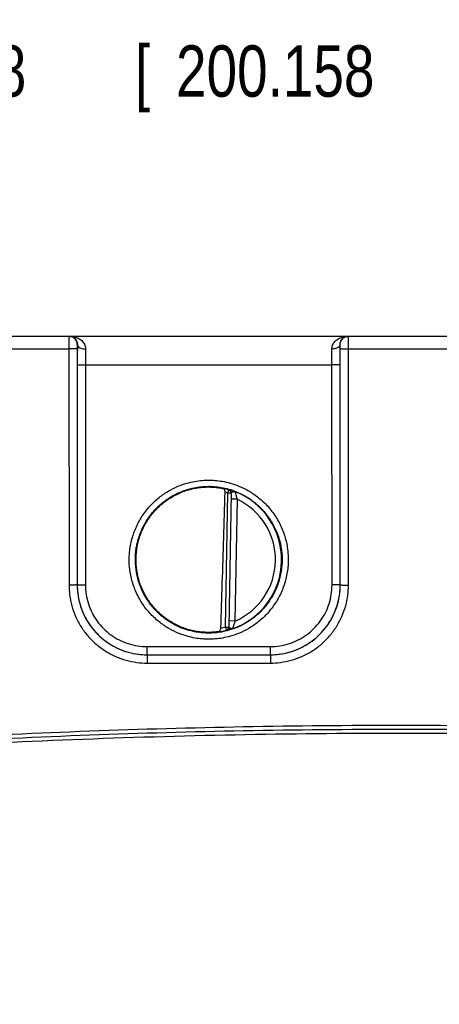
# Model space of a CAD drawing. Header units: inches. Extents: x 0 to 34, y 0 to 22.
# Tile 11 of 41: x 13.1 to 14.2, y 10 to 12.4. Entities that reach past the tile are written whole.
import ezdxf

# ---------------------------------------------------------------- set-up
doc = ezdxf.new("R2010")
doc.units = ezdxf.units.IN
doc.header["$LTSCALE"] = 1.87
doc.header["$MEASUREMENT"] = 0
doc.layers.get('0').update_dxf_attribs({"linetype": 'CONTINUOUS'})
doc.layers.add('DIMENSIONS', color=7, linetype='CONTINUOUS')
doc.styles.get("Standard").update_dxf_attribs({"font": 'txt', "width": 0.8})
doc.dimstyles.new('DIMSTYLE_1', dxfattribs={"dimtxt": 0.125, "dimasz": 0.1875, "dimexe": 0.18, "dimexo": 0.0625, "dimgap": 0.09, "dimtad": 0, "dimtih": 1, "dimtoh": 1, "dimdec": 3, "dimzin": 4, "dimdsep": 46, "dimtxsty": 'STANDARD', "dimblk": '_FILLED', "dimblk1": '_FILLED', "dimblk2": '_FILLED', "dimcen": 0.09, "dimadec": 0, "dimazin": 0, "dimtp": 0.01, "dimtm": 0.01, "dimtfac": 1, "dimtdec": 3, "dimtofl": 0, "dimtmove": 0, "dimatfit": 3, "dimldrblk": '_FILLED', "dimfxl": 1, "dimtolj": 1, "dimtzin": 4, "dimarcsym": 0})

# ---------------------------------------------------------------- blocks, each defined once
blk = doc.blocks.new('_FILLED')
at = {"color": 0, "linetype": 'BYBLOCK'}
blk.add_solid([(0, 0), (-1, 0.167), (-1, -0.167)], dxfattribs=at)
blk = doc.blocks.new('*D9')
at = {"layer": 'DIMENSIONS', "color": 2, "linetype": 'CONTINUOUS'}
for p, q in [((10.1883, 10.6991), (10.1883, 12.4276)), ((18.0686, 10.0303), (18.0686, 12.4276)), ((10.1883, 12.3026), (12.8284, 12.3026)), ((18.0686, 12.3026), (14.3784, 12.3026))]:
    blk.add_line(p, q, dxfattribs=at)
at = {"layer": 'DIMENSIONS', "color": 2, "linetype": 'CONTINUOUS', "xscale": 0.1875, "yscale": 0.1875, "zscale": 0.1875, "rotation": 180}
blk.add_blockref('_FILLED', (10.1883, 12.3026), dxfattribs=at)
at = {"layer": 'DIMENSIONS', "color": 2, "linetype": 'CONTINUOUS', "xscale": 0.1875, "yscale": 0.1875, "zscale": 0.1875}
blk.add_blockref('_FILLED', (18.0686, 12.3026), dxfattribs=at)
at = {"layer": 'DIMENSIONS', "color": 2, "linetype": 'CONTINUOUS', "width": 0.8}
for s, p in [('[', (13.4159, 12.2401)), (']', (14.2159, 12.2401)), ('7.88', (12.8909, 12.2401)), ('200.158', (13.5159, 12.2401))]:
    blk.add_text(s, height=0.125, dxfattribs=at).set_placement(p)

msp = doc.modelspace()

# ---------------------------------------------------------------- linework, layer by layer
at = {"color": 7, "linetype": 'CONTINUOUS'}
for p, q in [((10.2356, 11.6568), (18.0096, 11.6568)), ((13.2756, 11.6368), (13.2753, 11.6368)), ((13.9159, 11.6368), (13.9155, 11.6368)), ((13.0061, 11.6265), (13.2551, 11.6265)), ((13.2551, 11.6265), (13.2552, 11.0512)), ((13.2751, 11.6267), (13.2752, 11.0514)), ((13.916, 11.0514), (13.9161, 11.6267)), ((13.936, 11.0512), (13.9361, 11.6265)), ((13.9361, 11.6265), (14.1851, 11.6265)), ((13.2753, 11.5876), (13.2752, 11.0514)), ((13.2953, 11.5874), (13.2952, 11.0513)), ((13.2953, 11.5874), (13.8958, 11.5874)), ((13.8959, 11.0513), (13.8958, 11.5874)), ((13.9159, 11.0514), (13.9158, 11.5876)), ((13.6363, 10.9489), (13.642, 11.2751)), ((13.642, 11.2751), (13.6442, 11.2827)), ((13.6499, 11.275), (13.642, 11.2751)), ((13.6442, 11.2827), (13.6442, 11.2831)), ((13.6499, 11.2754), (13.6442, 10.9484)), ((13.6646, 11.2599), (13.6496, 11.2602)), ((13.6646, 11.2599), (13.6595, 10.9633)), ((13.2752, 11.0514), (13.2752, 11.0514)), ((13.916, 11.0514), (13.9159, 11.0514)), ((13.6595, 10.9633), (13.6445, 10.9636)), ((13.6363, 10.9489), (13.6442, 10.9488)), ((13.6363, 10.9489), (13.6382, 10.9413)), ((13.6382, 10.9409), (13.6382, 10.9413)), ((13.4452, 10.9013), (13.7459, 10.9013)), ((13.4452, 10.8814), (13.4452, 10.9013)), ((13.7459, 10.8814), (13.7459, 10.9013)), ((13.4452, 10.8814), (13.4452, 10.8814)), ((13.4452, 10.8814), (13.746, 10.8814)), ((13.4452, 10.8814), (13.7459, 10.8814)), ((13.4452, 10.8814), (13.4452, 10.8612)), ((13.4452, 10.8612), (13.746, 10.8612)), ((13.746, 10.8814), (13.7459, 10.8814)), ((13.746, 10.8814), (13.746, 10.8612))]:
    msp.add_line(p, q, dxfattribs=at)
for radius, start, end in [(0.1768, 74.0306, 78.9352), (0.1689, 74.0306, 76.3334), (0.1776, 289.2015, 68.7985), (0.1626, 293.1447, 64.8553), (0.1768, 277.0061, 283.9694), (0.1689, 280.096, 283.9695)]:
    msp.add_arc((13.5956, 11.1128), radius, start, end, dxfattribs=at)
for points, knots in [([(13.2553, 11.6568), (13.255, 11.6568), (13.2555, 11.6552), (13.2553, 11.6544), (13.2552, 11.6538)], [0, 0, 0, 0, 0.25372, 1, 1, 1, 1]), ([(13.2552, 11.6538), (13.255, 11.6527), (13.2552, 11.6497), (13.2551, 11.6451), (13.2551, 11.6394), (13.2551, 11.6331), (13.2551, 11.6288), (13.2551, 11.6265)], [0, 0, 0, 0, 0.13253, 0.308536, 0.519099, 0.753547, 1, 1, 1, 1]), ([(13.2753, 11.6368), (13.2753, 11.6389), (13.2746, 11.6431), (13.2717, 11.6487), (13.2672, 11.6532), (13.2615, 11.6561), (13.2573, 11.6568), (13.2553, 11.6568)], [0, 0, 0, 0, 0.200013, 0.400021, 0.600021, 0.800013, 1, 1, 1, 1]), ([(13.2569, 11.6568), (13.2596, 11.6568), (13.2649, 11.6563), (13.2722, 11.6545), (13.2785, 11.6517), (13.2839, 11.6483), (13.2882, 11.6443), (13.2916, 11.64), (13.294, 11.6353), (13.2953, 11.6305), (13.2956, 11.6273), (13.2956, 11.6257)], [0, 0, 0, 0, 0.149486, 0.285395, 0.409463, 0.52371, 0.630053, 0.729624, 0.823373, 0.913032, 1, 1, 1, 1]), ([(13.2609, 11.6563), (13.2621, 11.6561), (13.2644, 11.6553), (13.2675, 11.6535), (13.2701, 11.6513), (13.2722, 11.6487), (13.2738, 11.6459), (13.2749, 11.6429), (13.2755, 11.6399), (13.2756, 11.6378), (13.2756, 11.6368)], [0, 0, 0, 0, 0.140598, 0.273278, 0.400712, 0.524977, 0.646822, 0.766279, 0.884008, 1, 1, 1, 1]), ([(13.8955, 11.6257), (13.8955, 11.6273), (13.8958, 11.6305), (13.8972, 11.6353), (13.8995, 11.64), (13.9029, 11.6443), (13.9073, 11.6483), (13.9126, 11.6517), (13.9189, 11.6545), (13.9263, 11.6563), (13.9315, 11.6568), (13.9342, 11.6568)], [0, 0, 0, 0, 0.086968, 0.176627, 0.270376, 0.369946, 0.47629, 0.590537, 0.714605, 0.850514, 1, 1, 1, 1]), ([(13.9155, 11.6368), (13.9155, 11.6378), (13.9156, 11.6399), (13.9163, 11.6429), (13.9174, 11.6459), (13.919, 11.6487), (13.9211, 11.6513), (13.9237, 11.6535), (13.9267, 11.6553), (13.929, 11.6561), (13.9303, 11.6563)], [0, 0, 0, 0, 0.115992, 0.233721, 0.353178, 0.475023, 0.599288, 0.726722, 0.859402, 1, 1, 1, 1]), ([(13.9159, 11.6368), (13.9159, 11.6389), (13.9165, 11.6431), (13.9194, 11.6487), (13.9239, 11.6532), (13.9296, 11.6561), (13.9338, 11.6568), (13.9359, 11.6568)], [0, 0, 0, 0, 0.200014, 0.400023, 0.600023, 0.800014, 1, 1, 1, 1]), ([(13.9361, 11.6265), (13.9361, 11.6288), (13.9361, 11.6331), (13.936, 11.6394), (13.9361, 11.6451), (13.9359, 11.6497), (13.9362, 11.6535), (13.9356, 11.6552), (13.9361, 11.6568), (13.9359, 11.6568)], [0, 0, 0, 0, 0.221963, 0.433115, 0.622755, 0.781272, 0.900632, 0.974788, 1, 1, 1, 1]), ([(13.2753, 11.6368), (13.2749, 11.6368), (13.2753, 11.6355), (13.2751, 11.6345), (13.2751, 11.6328), (13.2751, 11.631), (13.2751, 11.6289), (13.2751, 11.6274), (13.2751, 11.6267)], [0, 0, 0, 0, 0.09961, 0.218863, 0.377231, 0.566792, 0.778058, 1, 1, 1, 1]), ([(13.2756, 11.6368), (13.2756, 11.6328), (13.2755, 11.6246), (13.2754, 11.6122), (13.2753, 11.5998), (13.2753, 11.5916), (13.2753, 11.5876)], [0, 0, 0, 0, 0.241533, 0.499169, 0.756973, 1, 1, 1, 1]), ([(13.2756, 11.6368), (13.2756, 11.6356), (13.2765, 11.633), (13.2796, 11.6299), (13.2841, 11.6276), (13.2896, 11.6261), (13.2935, 11.6257), (13.2956, 11.6257)], [0, 0, 0, 0, 0.143987, 0.314094, 0.518322, 0.751254, 1, 1, 1, 1]), ([(13.9155, 11.6368), (13.9155, 11.6356), (13.9146, 11.633), (13.9115, 11.6299), (13.9071, 11.6276), (13.9016, 11.6261), (13.8976, 11.6257), (13.8955, 11.6257)], [0, 0, 0, 0, 0.143987, 0.314095, 0.518323, 0.751255, 1, 1, 1, 1]), ([(13.9158, 11.5876), (13.9158, 11.5916), (13.9158, 11.5998), (13.9157, 11.6122), (13.9157, 11.6247), (13.9156, 11.6328), (13.9155, 11.6368)], [0, 0, 0, 0, 0.243432, 0.501448, 0.758983, 1, 1, 1, 1]), ([(13.9161, 11.6267), (13.9161, 11.6274), (13.9161, 11.6289), (13.9161, 11.631), (13.916, 11.6328), (13.9161, 11.6345), (13.9158, 11.6355), (13.9162, 11.6368), (13.9159, 11.6368)], [0, 0, 0, 0, 0.221942, 0.433208, 0.622769, 0.781137, 0.90039, 1, 1, 1, 1]), ([(13.2751, 11.6267), (13.2748, 11.6265), (13.2734, 11.6268), (13.2707, 11.6265), (13.2663, 11.6266), (13.261, 11.6265), (13.2571, 11.6265), (13.2551, 11.6265)], [0, 0, 0, 0, 0.053268, 0.197128, 0.417842, 0.694288, 1, 1, 1, 1]), ([(13.2956, 11.6257), (13.2955, 11.6226), (13.2955, 11.6162), (13.2954, 11.6066), (13.2953, 11.5969), (13.2953, 11.5905), (13.2953, 11.5874)], [0, 0, 0, 0, 0.241617, 0.499338, 0.757134, 1, 1, 1, 1]), ([(13.8958, 11.5874), (13.8958, 11.5905), (13.8958, 11.5969), (13.8957, 11.6066), (13.8957, 11.6162), (13.8956, 11.6226), (13.8955, 11.6257)], [0, 0, 0, 0, 0.243281, 0.501281, 0.758886, 1, 1, 1, 1]), ([(13.9161, 11.6267), (13.9164, 11.6265), (13.9178, 11.6268), (13.9205, 11.6265), (13.9248, 11.6266), (13.9301, 11.6265), (13.934, 11.6265), (13.9361, 11.6265)], [0, 0, 0, 0, 0.053268, 0.197128, 0.417843, 0.694288, 1, 1, 1, 1]), ([(13.2753, 11.5876), (13.2756, 11.5874), (13.277, 11.5877), (13.2798, 11.5874), (13.2841, 11.5875), (13.2894, 11.5874), (13.2933, 11.5874), (13.2953, 11.5874)], [0, 0, 0, 0, 0.053268, 0.197128, 0.417842, 0.694288, 1, 1, 1, 1]), ([(13.9158, 11.5876), (13.9155, 11.5874), (13.9141, 11.5877), (13.9114, 11.5874), (13.9071, 11.5875), (13.9017, 11.5874), (13.8978, 11.5874), (13.8958, 11.5874)], [0, 0, 0, 0, 0.053268, 0.197128, 0.417843, 0.694288, 1, 1, 1, 1]), ([(13.5956, 10.9192), (13.5904, 10.9192), (13.5794, 10.9196), (13.5619, 10.9218), (13.5425, 10.9262), (13.5214, 10.9334), (13.499, 10.9443), (13.476, 10.9596), (13.4537, 10.9797), (13.434, 11.0044), (13.4183, 11.0326), (13.4074, 11.0631), (13.4018, 11.0949), (13.4015, 11.1272), (13.4066, 11.1592), (13.4168, 11.1898), (13.432, 11.2184), (13.4514, 11.2436), (13.4736, 11.2644), (13.4969, 11.2803), (13.5197, 11.2916), (13.5412, 11.2992), (13.5611, 11.3038), (13.579, 11.3061), (13.5903, 11.3066), (13.5956, 11.3066)], [0, 0, 0, 0, 0.025402, 0.054262, 0.086852, 0.123427, 0.164227, 0.209523, 0.259155, 0.311614, 0.364765, 0.417697, 0.470586, 0.523518, 0.576419, 0.629325, 0.682422, 0.735168, 0.785587, 0.831838, 0.873532, 0.910953, 0.944336, 0.97393, 1, 1, 1, 1]), ([(13.5956, 11.3066), (13.6007, 11.3066), (13.6117, 11.3061), (13.6293, 11.3039), (13.6487, 11.2996), (13.6699, 11.2923), (13.6923, 11.2814), (13.7153, 11.2661), (13.7375, 11.2459), (13.7573, 11.2212), (13.7729, 11.1929), (13.7838, 11.1624), (13.7894, 11.1306), (13.7896, 11.0983), (13.7845, 11.0664), (13.7742, 11.0357), (13.759, 11.0072), (13.7395, 10.982), (13.7173, 10.9613), (13.6941, 10.9454), (13.6714, 10.9341), (13.6498, 10.9265), (13.63, 10.9219), (13.6121, 10.9196), (13.6008, 10.9192), (13.5956, 10.9192)], [0, 0, 0, 0, 0.025433, 0.054334, 0.086974, 0.123604, 0.164464, 0.209822, 0.259508, 0.311997, 0.365157, 0.41809, 0.470981, 0.523917, 0.576824, 0.629736, 0.682833, 0.735555, 0.785921, 0.832105, 0.873732, 0.91109, 0.944416, 0.973963, 1, 1, 1, 1]), ([(13.5956, 10.934), (13.5908, 10.934), (13.5807, 10.9345), (13.5645, 10.9365), (13.5466, 10.9405), (13.5271, 10.9472), (13.5064, 10.9572), (13.4852, 10.9713), (13.4647, 10.9899), (13.4465, 11.0127), (13.432, 11.0387), (13.422, 11.0668), (13.4168, 11.0962), (13.4165, 11.126), (13.4212, 11.1555), (13.4307, 11.1838), (13.4447, 11.2101), (13.4626, 11.2333), (13.4831, 11.2525), (13.5045, 11.2672), (13.5255, 11.2777), (13.5454, 11.2847), (13.5637, 11.2889), (13.5803, 11.291), (13.5907, 11.2915), (13.5956, 11.2915)], [0, 0, 0, 0, 0.025411, 0.054271, 0.086861, 0.123435, 0.164234, 0.209531, 0.259168, 0.311634, 0.364787, 0.417717, 0.470605, 0.523536, 0.576436, 0.62934, 0.682438, 0.735187, 0.785605, 0.831851, 0.873539, 0.910956, 0.944335, 0.973926, 1, 1, 1, 1]), ([(13.566, 10.9382), (13.5563, 10.9398), (13.5371, 10.9447), (13.51, 10.9568), (13.4852, 10.9732), (13.4635, 10.9935), (13.4455, 11.0172), (13.4317, 11.0435), (13.4224, 11.0717), (13.418, 11.1011), (13.4185, 11.1308), (13.424, 11.16), (13.4342, 11.1879), (13.4489, 11.2137), (13.4678, 11.2367), (13.4902, 11.2562), (13.5155, 11.2718), (13.543, 11.2829), (13.5624, 11.2871), (13.5721, 11.2884)], [0, 0, 0, 0, 0.058829, 0.11766, 0.176489, 0.235318, 0.294146, 0.352975, 0.411803, 0.470631, 0.529458, 0.588284, 0.647109, 0.705933, 0.764756, 0.823578, 0.882399, 0.94122, 1, 1, 1, 1]), ([(13.5721, 11.2884), (13.5748, 11.2888), (13.58, 11.2893), (13.5878, 11.2898), (13.593, 11.2899), (13.5956, 11.2899)], [0, 0, 0, 0, 0.338811, 0.67242, 1, 1, 1, 1]), ([(13.5956, 11.2915), (13.6003, 11.2915), (13.6105, 11.2911), (13.6266, 11.289), (13.6446, 11.285), (13.6641, 11.2783), (13.6848, 11.2682), (13.706, 11.2541), (13.7265, 11.2355), (13.7447, 11.2126), (13.7592, 11.1866), (13.7692, 11.1585), (13.7744, 11.1291), (13.7746, 11.0993), (13.7699, 11.0698), (13.7604, 11.0415), (13.7463, 11.0152), (13.7284, 10.992), (13.7079, 10.9729), (13.6865, 10.9583), (13.6655, 10.9478), (13.6456, 10.9408), (13.6273, 10.9366), (13.6108, 10.9345), (13.6004, 10.934), (13.5956, 10.934)], [0, 0, 0, 0, 0.025442, 0.054343, 0.086981, 0.12361, 0.164467, 0.209825, 0.259515, 0.31201, 0.365171, 0.418103, 0.470993, 0.523927, 0.576833, 0.629744, 0.682842, 0.735568, 0.785935, 0.832115, 0.873737, 0.911091, 0.944414, 0.973959, 1, 1, 1, 1]), ([(13.5956, 11.2899), (13.5987, 11.2899), (13.6047, 11.2897), (13.6135, 11.2889), (13.6218, 11.2878), (13.627, 11.2868), (13.6295, 11.2863)], [0, 0, 0, 0, 0.270703, 0.53172, 0.776883, 1, 1, 1, 1]), ([(13.6252, 10.9465), (13.6264, 10.9829), (13.6287, 11.056), (13.6321, 11.1661), (13.6344, 11.2399), (13.6355, 11.2769)], [0, 0, 0, 0, 0.330502, 0.663842, 1, 1, 1, 1]), ([(13.6355, 11.2769), (13.6355, 11.2776), (13.6354, 11.2792), (13.6348, 11.2816), (13.6336, 11.2837), (13.6318, 11.2854), (13.6303, 11.2861), (13.6295, 11.2863)], [0, 0, 0, 0, 0.188553, 0.395405, 0.598268, 0.796741, 1, 1, 1, 1]), ([(13.6442, 11.2831), (13.6442, 11.2834), (13.6455, 11.2827), (13.6466, 11.2827), (13.6489, 11.2819), (13.6518, 11.2811), (13.6555, 11.2799), (13.6583, 11.2789), (13.6598, 11.2783)], [0, 0, 0, 0, 0.058416, 0.143258, 0.275398, 0.461837, 0.706442, 1, 1, 1, 1]), ([(13.6499, 11.2754), (13.6499, 11.2765), (13.6495, 11.2788), (13.6474, 11.2816), (13.6453, 11.2828), (13.6442, 11.2831)], [0, 0, 0, 0, 0.333314, 0.666646, 1, 1, 1, 1]), ([(13.6495, 11.2778), (13.6492, 11.2785), (13.6484, 11.28), (13.6466, 11.2817), (13.645, 11.2825), (13.6442, 11.2827)], [0, 0, 0, 0, 0.313032, 0.656508, 1, 1, 1, 1]), ([(13.6498, 11.2764), (13.6497, 11.2768), (13.6496, 11.2773), (13.6495, 11.2777), (13.6495, 11.2778)], [0, 0, 0, 0, 0.832988, 1, 1, 1, 1]), ([(13.6499, 11.2754), (13.6499, 11.2755), (13.65, 11.276), (13.6506, 11.2765), (13.6515, 11.2771), (13.6528, 11.2777), (13.6547, 11.2783), (13.6571, 11.2787), (13.6589, 11.2786), (13.6598, 11.2783)], [0, 0, 0, 0, 0.048939, 0.113981, 0.207708, 0.339667, 0.516353, 0.738334, 1, 1, 1, 1]), ([(13.6598, 11.2783), (13.6598, 11.2782), (13.6599, 11.2778), (13.6601, 11.2771), (13.6603, 11.2761), (13.6606, 11.2747), (13.6611, 11.2729), (13.6617, 11.2705), (13.6625, 11.2676), (13.6635, 11.264), (13.6642, 11.2614), (13.6646, 11.2599)], [0, 0, 0, 0, 0.025795, 0.059205, 0.111166, 0.185277, 0.284606, 0.412117, 0.572109, 0.768372, 1, 1, 1, 1]), ([(13.2752, 11.0514), (13.2748, 11.0512), (13.2735, 11.0514), (13.2707, 11.0512), (13.2664, 11.0512), (13.2611, 11.0512), (13.2572, 11.0512), (13.2552, 11.0512)], [0, 0, 0, 0, 0.053268, 0.197126, 0.417841, 0.694286, 1, 1, 1, 1]), ([(13.2552, 11.0512), (13.2552, 11.043), (13.2563, 11.0261), (13.2615, 11.0003), (13.2707, 10.9742), (13.2839, 10.9494), (13.3007, 10.9268), (13.3206, 10.9069), (13.3432, 10.8901), (13.368, 10.8768), (13.3941, 10.8676), (13.4199, 10.8623), (13.437, 10.8612), (13.4452, 10.8612)], [0, 0, 0, 0, 0.081836, 0.170728, 0.263921, 0.358811, 0.452965, 0.54624, 0.640362, 0.735261, 0.828575, 0.917731, 1, 1, 1, 1]), ([(13.2752, 11.0514), (13.2752, 11.0441), (13.2761, 11.0289), (13.2808, 11.0058), (13.2891, 10.9825), (13.3009, 10.9603), (13.3159, 10.94), (13.3337, 10.9223), (13.3539, 10.9072), (13.3761, 10.8954), (13.3994, 10.8871), (13.4226, 10.8824), (13.4379, 10.8814), (13.4452, 10.8814)], [0, 0, 0, 0, 0.081866, 0.170765, 0.263956, 0.358834, 0.452969, 0.546223, 0.640329, 0.735218, 0.828535, 0.917702, 1, 1, 1, 1]), ([(13.2752, 11.0514), (13.2752, 11.0426), (13.2766, 11.0249), (13.2828, 10.9989), (13.293, 10.9741), (13.3071, 10.9512), (13.3245, 10.9307), (13.345, 10.9133), (13.3679, 10.8993), (13.3927, 10.889), (13.4187, 10.8828), (13.4364, 10.8814), (13.4452, 10.8814)], [0, 0, 0, 0, 0.099076, 0.198931, 0.29925, 0.399691, 0.500037, 0.600379, 0.700806, 0.801109, 0.900945, 1, 1, 1, 1]), ([(13.2752, 11.0514), (13.2756, 11.0513), (13.277, 11.0515), (13.2797, 11.0512), (13.284, 11.0513), (13.2893, 11.0513), (13.2932, 11.0513), (13.2952, 11.0513)], [0, 0, 0, 0, 0.053269, 0.19713, 0.417845, 0.69429, 1, 1, 1, 1]), ([(13.2952, 11.0513), (13.2952, 11.0435), (13.2965, 11.0279), (13.3019, 11.0049), (13.3109, 10.983), (13.3233, 10.9628), (13.3387, 10.9448), (13.3568, 10.9293), (13.377, 10.917), (13.3989, 10.9079), (13.4218, 10.9025), (13.4374, 10.9013), (13.4452, 10.9013)], [0, 0, 0, 0, 0.099037, 0.198898, 0.299226, 0.399681, 0.500045, 0.600401, 0.70084, 0.801148, 0.900987, 1, 1, 1, 1]), ([(13.7459, 10.8814), (13.7547, 10.8814), (13.7725, 10.8828), (13.7984, 10.889), (13.8232, 10.8992), (13.8462, 10.9133), (13.8666, 10.9307), (13.8841, 10.9512), (13.8981, 10.9741), (13.9083, 10.9989), (13.9145, 11.0249), (13.9159, 11.0426), (13.9159, 11.0514)], [0, 0, 0, 0, 0.099038, 0.198863, 0.299159, 0.399587, 0.499929, 0.600274, 0.700716, 0.80104, 0.900907, 1, 1, 1, 1]), ([(13.7459, 10.9013), (13.7537, 10.9013), (13.7693, 10.9025), (13.7922, 10.9079), (13.8141, 10.917), (13.8344, 10.9293), (13.8524, 10.9447), (13.8678, 10.9628), (13.8802, 10.983), (13.8892, 11.0049), (13.8947, 11.0279), (13.8959, 11.0435), (13.8959, 11.0513)], [0, 0, 0, 0, 0.098998, 0.198826, 0.299131, 0.399571, 0.49993, 0.600292, 0.700744, 0.801076, 0.900947, 1, 1, 1, 1]), ([(13.746, 10.8814), (13.7533, 10.8814), (13.7685, 10.8824), (13.7916, 10.887), (13.8149, 10.8953), (13.8372, 10.9072), (13.8574, 10.9222), (13.8752, 10.9399), (13.8902, 10.9602), (13.902, 10.9824), (13.9103, 11.0057), (13.915, 11.0288), (13.916, 11.0441), (13.916, 11.0514)], [0, 0, 0, 0, 0.082104, 0.171135, 0.264381, 0.359266, 0.453391, 0.546644, 0.640758, 0.735639, 0.8289, 0.917937, 1, 1, 1, 1]), ([(13.746, 10.8612), (13.7541, 10.8612), (13.7711, 10.8623), (13.797, 10.8675), (13.823, 10.8768), (13.8479, 10.89), (13.8705, 10.9068), (13.8904, 10.9267), (13.9071, 10.9493), (13.9204, 10.9741), (13.9297, 11.0002), (13.9349, 11.026), (13.936, 11.043), (13.936, 11.0512)], [0, 0, 0, 0, 0.082072, 0.171094, 0.264341, 0.359238, 0.453382, 0.546656, 0.640786, 0.735677, 0.828937, 0.917964, 1, 1, 1, 1]), ([(13.9159, 11.0514), (13.9156, 11.0513), (13.9142, 11.0515), (13.9115, 11.0512), (13.9071, 11.0513), (13.9018, 11.0513), (13.8979, 11.0513), (13.8959, 11.0513)], [0, 0, 0, 0, 0.053268, 0.197128, 0.417842, 0.694288, 1, 1, 1, 1]), ([(13.916, 11.0514), (13.9163, 11.0512), (13.9177, 11.0514), (13.9204, 11.0512), (13.9247, 11.0512), (13.93, 11.0512), (13.9339, 11.0512), (13.936, 11.0512)], [0, 0, 0, 0, 0.053268, 0.197128, 0.417842, 0.694288, 1, 1, 1, 1]), ([(13.6595, 10.9633), (13.659, 10.962), (13.6582, 10.9596), (13.6572, 10.9563), (13.6563, 10.9535), (13.6557, 10.9512), (13.6551, 10.9494), (13.6547, 10.9479), (13.6544, 10.9468), (13.6542, 10.9461), (13.6541, 10.9455), (13.654, 10.9452), (13.654, 10.9451)], [0, 0, 0, 0, 0.212751, 0.396239, 0.549297, 0.674367, 0.774798, 0.853178, 0.911721, 0.952946, 0.979643, 1, 1, 1, 1]), ([(13.5956, 10.9358), (13.5924, 10.9358), (13.5858, 10.9359), (13.576, 10.9367), (13.5694, 10.9376), (13.566, 10.9382)], [0, 0, 0, 0, 0.325003, 0.658985, 1, 1, 1, 1]), ([(13.6171, 10.9373), (13.6149, 10.937), (13.6102, 10.9365), (13.603, 10.936), (13.5981, 10.9358), (13.5956, 10.9358)], [0, 0, 0, 0, 0.315254, 0.650207, 1, 1, 1, 1]), ([(13.6171, 10.9373), (13.6181, 10.9375), (13.6199, 10.938), (13.6222, 10.9396), (13.6239, 10.9417), (13.6249, 10.9441), (13.6251, 10.9457), (13.6252, 10.9465)], [0, 0, 0, 0, 0.217683, 0.42094, 0.621121, 0.820634, 1, 1, 1, 1]), ([(13.6442, 10.9484), (13.6442, 10.9473), (13.6436, 10.945), (13.6414, 10.9422), (13.6393, 10.9412), (13.6382, 10.9409)], [0, 0, 0, 0, 0.333314, 0.666646, 1, 1, 1, 1]), ([(13.654, 10.9451), (13.6524, 10.9446), (13.6497, 10.9437), (13.6458, 10.9426), (13.643, 10.9419), (13.6407, 10.9412), (13.6395, 10.9412), (13.6382, 10.9406), (13.6382, 10.9409)], [0, 0, 0, 0, 0.294601, 0.539062, 0.72513, 0.857039, 0.941695, 1, 1, 1, 1]), ([(13.6432, 10.945), (13.643, 10.9447), (13.6423, 10.9436), (13.6406, 10.9421), (13.6391, 10.9415), (13.6382, 10.9413)], [0, 0, 0, 0, 0.204335, 0.604799, 1, 1, 1, 1]), ([(13.644, 10.9473), (13.644, 10.9469), (13.6439, 10.9465), (13.6437, 10.9461), (13.6437, 10.946)], [0, 0, 0, 0, 0.837233, 1, 1, 1, 1]), ([(13.654, 10.9451), (13.6531, 10.9448), (13.6512, 10.9448), (13.6489, 10.9453), (13.647, 10.946), (13.6457, 10.9466), (13.6448, 10.9472), (13.6443, 10.9478), (13.6442, 10.9482), (13.6442, 10.9484)], [0, 0, 0, 0, 0.261923, 0.484021, 0.660562, 0.792445, 0.886081, 0.951068, 1, 1, 1, 1]), ([(17.5994, 10.3938), (17.4365, 10.423), (17.0837, 10.4818), (16.5163, 10.5608), (15.8783, 10.6299), (15.1814, 10.6819), (14.4419, 10.7101), (13.6861, 10.7105), (12.9449, 10.6827), (12.2449, 10.6311), (11.603, 10.5619), (11.0315, 10.4825), (10.6759, 10.4232), (10.5118, 10.3938)], [0, 0, 0, 0, 0.069671, 0.150611, 0.241199, 0.339822, 0.444815, 0.552719, 0.657993, 0.757075, 0.848224, 0.929761, 1, 1, 1, 1]), ([(17.5977, 10.3843), (17.4349, 10.4135), (17.0822, 10.4722), (16.5151, 10.5512), (15.8774, 10.6203), (15.1808, 10.6722), (14.4417, 10.7005), (13.6863, 10.7008), (12.9454, 10.6731), (12.2457, 10.6214), (11.6042, 10.5523), (11.033, 10.4729), (10.6776, 10.4137), (10.5135, 10.3843)], [0, 0, 0, 0, 0.069671, 0.150611, 0.241199, 0.339823, 0.444815, 0.552719, 0.657993, 0.757075, 0.848224, 0.929761, 1, 1, 1, 1]), ([(10.515, 10.3757), (10.7743, 10.4222), (11.295, 10.505), (12.0804, 10.5984), (12.8692, 10.6608), (13.6599, 10.692), (14.4512, 10.692), (15.242, 10.6608), (16.0307, 10.5984), (16.8162, 10.505), (17.3368, 10.4222), (17.5961, 10.3757)], [0, 0, 0, 0, 0.111029, 0.222135, 0.33328, 0.44443, 0.555571, 0.66672, 0.777866, 0.888971, 1, 1, 1, 1])]:
    msp.add_open_spline(points, degree=3, knots=knots, dxfattribs=at)
for points in [[(13.2569, 11.6568), (13.2582, 11.6568), (13.2596, 11.6566), (13.2609, 11.6563)], [(13.9303, 11.6563), (13.9316, 11.6566), (13.9329, 11.6568), (13.9342, 11.6568)], [(13.6499, 11.275), (13.6499, 11.2755), (13.6499, 11.276), (13.6498, 11.2764)], [(13.6437, 10.946), (13.6435, 10.9457), (13.6434, 10.9453), (13.6432, 10.945)], [(13.6442, 10.9488), (13.6442, 10.9483), (13.6441, 10.9478), (13.644, 10.9473)]]:
    msp.add_open_spline(points, degree=3, dxfattribs=at)

# ---------------------------------------------------------------- dimensions: what is measured, and where the dimension line sits
at = {"layer": 'DIMENSIONS', "color": 2, "linetype": 'CONTINUOUS'}
dim = msp.add_linear_dim(base=(18.0686, 12.3026), p1=(10.1883, 10.6991), p2=(18.0686, 10.0303), dimstyle='DIMSTYLE_1', dxfattribs=at)
dim.commit()
dim.dimension.update_dxf_attribs({"geometry": '*D9', "text_midpoint": (13.6034, 12.3026), "dimtype": 160})

doc.saveas('drawing.dxf')
